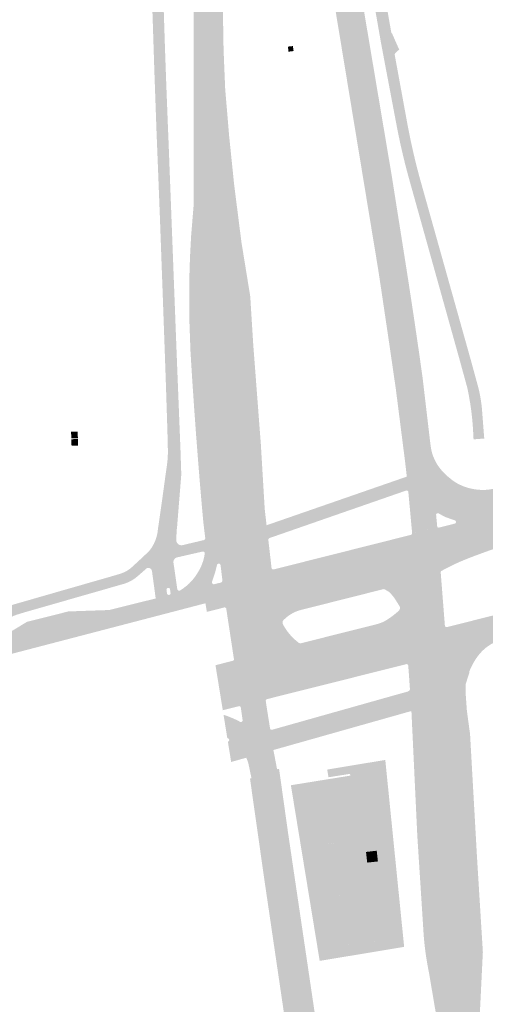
# Model space of a CAD drawing. Header units: inches. Extents: x 83218 to 84837, y 445814 to 447252.
# Tile 3 of 12: x 83556 to 83687, y 446209 to 446488. Entities that reach past the tile are written whole.
import ezdxf

# ---------------------------------------------------------------- set-up
doc = ezdxf.new("R2010")
doc.units = ezdxf.units.IN
doc.header["$MEASUREMENT"] = 0

msp = doc.modelspace()

# ---------------------------------------------------------------- hatches: boundary and pattern name
for points in [[(83632.73, 446611.9), (83634.38, 446601.83), (83642.32, 446554.07), (83655.28, 446477.04), (83647.29, 446476.48), (83643.46, 446499.71), (83635.91, 446544.68), (83631.87, 446568.29), (83624.73, 446610.74), (83632.73, 446611.9), (83632.73, 446611.9)], [(83645, 446574.19), (83660.74, 446484.41), (83660.78, 446484.39), (83660.81, 446484.37), (83660.84, 446484.34), (83660.87, 446484.32), (83660.9, 446484.3), (83660.93, 446484.28), (83662.98, 446479.62), (83662.89, 446479.57), (83662.8, 446479.52), (83662.71, 446479.47), (83662.63, 446479.41), (83662.54, 446479.35), (83662.46, 446479.29), (83662.39, 446479.23), (83662.31, 446479.16), (83662.23, 446479.09), (83662.16, 446479.02), (83662.09, 446478.95), (83662.02, 446478.88), (83661.96, 446478.8), (83661.89, 446478.72), (83661.83, 446478.64), (83661.77, 446478.56), (83661.71, 446478.47), (83661.66, 446478.39), (83661.73, 446478.01), (83661.82, 446477.5), (83658.62, 446477.27), (83657.83, 446481.49), (83641.76, 446573.16), (83634.69, 446612.18), (83637.92, 446612.64), (83645, 446574.19), (83645, 446574.19)], [(83613.25, 446609.16), (83613.04, 446492.79), (83613.26, 446479.81), (83613.49, 446474.1), (83604.81, 446473.49), (83604.81, 446474.87), (83604.88, 446515.51), (83605.14, 446556.66), (83605.25, 446599.96), (83605.3, 446607.95), (83613.25, 446609.16), (83613.25, 446609.16)], [(83600.28, 446607.23), (83598.49, 446583.79), (83598.33, 446581.04), (83598.17, 446578.29), (83598.01, 446575.54), (83597.84, 446572.79), (83597.66, 446570.04), (83597.48, 446567.29), (83597.25, 446564.26), (83597.06, 446561.24), (83596.9, 446558.21), (83596.78, 446555.18), (83596.69, 446552.15), (83596.63, 446549.11), (83596.44, 446545.6), (83596.28, 446542.08), (83596.13, 446538.55), (83596.01, 446535.03), (83595.9, 446531.51), (83595.81, 446527.99), (83595.76, 446524.41), (83595.73, 446520.83), (83595.74, 446517.25), (83595.76, 446513.67), (83595.82, 446510.09), (83595.9, 446506.51), (83596.13, 446497.84), (83596.39, 446489.18), (83596.67, 446480.51), (83596.76, 446477.99), (83596.85, 446475.46), (83596.94, 446472.94), (83593.71, 446472.71), (83593.16, 446489.69), (83592.9, 446497.61), (83592.73, 446503.13), (83592.6, 446509.14), (83592.5, 446514.13), (83592.5, 446517.58), (83592.49, 446519.25), (83592.49, 446520.92), (83592.49, 446522.59), (83592.5, 446524.25), (83592.5, 446525.92), (83592.51, 446527.59), (83592.53, 446528.59), (83592.55, 446529.58), (83592.57, 446530.58), (83592.59, 446531.58), (83592.62, 446532.58), (83592.64, 446533.57), (83592.83, 446538.55), (83593.16, 446547.01), (83593.47, 446555.01), (83593.64, 446559), (83593.65, 446559.24), (83593.64, 446559.48), (83593.61, 446559.71), (83593.56, 446559.94), (83593.5, 446560.17), (83593.41, 446560.39), (83593.31, 446560.61), (83593.19, 446560.81), (83593.06, 446561.01), (83592.91, 446561.19), (83592.75, 446561.37), (83592.57, 446561.53), (83592.38, 446561.68), (83592.17, 446561.8), (83591.95, 446561.91), (83591.73, 446561.99), (83591.5, 446562.06), (83591.26, 446562.1), (83591.02, 446562.12), (83590.78, 446562.11), (83586.67, 446561.68), (83578.85, 446572.73), (83578.13, 446573.76), (83577.55, 446574.58), (83579.78, 446576.16), (83586.41, 446566.71), (83586.87, 446566.48), (83587.33, 446566.28), (83587.81, 446566.12), (83588.3, 446566), (83588.8, 446565.91), (83589.3, 446565.85), (83591.79, 446565.7), (83591.96, 446565.67), (83592.14, 446565.66), (83592.31, 446565.66), (83592.49, 446565.68), (83592.66, 446565.71), (83592.83, 446565.76), (83592.99, 446565.82), (83593.15, 446565.89), (83593.31, 446565.98), (83593.45, 446566.08), (83593.59, 446566.19), (83593.71, 446566.31), (83593.83, 446566.45), (83593.93, 446566.59), (83594.03, 446566.74), (83594.1, 446566.9), (83594.17, 446567.06), (83594.22, 446567.23), (83595.54, 446589.34), (83595.57, 446589.93), (83596.79, 446606.73), (83600.28, 446607.23), (83600.28, 446607.23)], [(83632.88, 446480.69), (83633.07, 446479.28), (83631.64, 446479.1), (83631.47, 446480.54), (83632.88, 446480.69), (83632.88, 446480.69)], [(83660.85, 446443.94), (83664.57, 446420.41), (83665.45, 446414.8), (83666.31, 446409.18), (83667.16, 446403.56), (83667.99, 446397.94), (83668.8, 446392.31), (83669.59, 446386.68), (83669.81, 446384.81), (83671.47, 446370.68), (83671.8, 446367.88), (83671.84, 446367.64), (83671.88, 446367.41), (83671.91, 446367.17), (83671.95, 446366.93), (83671.99, 446366.7), (83672.03, 446366.46), (83664.62, 446363.04), (83662, 446383.62), (83659.9, 446398.07), (83657.76, 446412.5), (83656.96, 446417.76), (83647.29, 446476.48), (83655.28, 446477.04), (83660.85, 446443.94), (83660.85, 446443.94)], [(83668.74, 446443.43), (83683.13, 446392.11), (83684.74, 446386.22), (83685.42, 446383.71), (83685.6, 446382.92), (83685.76, 446382.14), (83685.91, 446381.35), (83686.09, 446380.25), (83686.25, 446379.13), (83686.37, 446378.02), (83686.49, 446376.39), (83686.99, 446369.94), (83687.01, 446369.75), (83687.02, 446369.57), (83684.02, 446369.33), (83683.96, 446369.79), (83683.85, 446372.15), (83683.67, 446374.52), (83683.42, 446376.87), (83683.1, 446379.22), (83682.7, 446381.56), (83682.24, 446383.88), (83680.79, 446389.17), (83679.99, 446392.09), (83665.97, 446442.3), (83665.27, 446444.86), (83664.6, 446447.42), (83663.98, 446450), (83663.38, 446452.58), (83662.83, 446455.17), (83662.31, 446457.77), (83658.62, 446477.27), (83661.82, 446477.5), (83665.4, 446457.95), (83665.88, 446455.52), (83666.39, 446453.09), (83666.93, 446450.66), (83667.5, 446448.24), (83668.11, 446445.83), (83668.74, 446443.43), (83668.74, 446443.43)], [(83623.81, 446367.92), (83624.91, 446349.55), (83625.38, 446345.44), (83625.43, 446345.01), (83608.08, 446341.35), (83608, 446342), (83607.51, 446346.07), (83607.51, 446346.14), (83607.18, 446349.8), (83606.86, 446353.47), (83606.55, 446357.14), (83606.25, 446360.81), (83605.96, 446364.47), (83605.68, 446368.14), (83605.63, 446368.81), (83605.57, 446369.49), (83605.52, 446370.16), (83604.94, 446378.17), (83604.4, 446386.18), (83603.9, 446394.2), (83603.54, 446404.25), (83603.61, 446416.09), (83603.76, 446420.89), (83604.08, 446426.92), (83604.81, 446435.82), (83604.81, 446473.49), (83613.49, 446474.1), (83613.72, 446468.55), (83614.84, 446455.23), (83616.27, 446441.33), (83618.32, 446425.15), (83620.81, 446409.83), (83621.63, 446396.57), (83623.81, 446367.92), (83623.81, 446367.92)], [(83601.02, 446367.6), (83601.07, 446366.39), (83601.3, 446359.36), (83600.11, 446344.57), (83600.07, 446344.42), (83594.87, 446345.16), (83596.09, 446353.72), (83596.75, 446358.55), (83597.24, 446361.99), (83597.32, 446362.65), (83597.39, 446363.31), (83597.44, 446363.97), (83597.48, 446364.63), (83597.5, 446365.3), (83597.5, 446365.96), (83597.48, 446368.09), (83597.28, 446374.59), (83596.97, 446384.24), (83596.61, 446394.53), (83596.06, 446409.94), (83595.77, 446417.82), (83595.28, 446431.38), (83594.64, 446447.8), (83594.28, 446456.74), (83593.94, 446466.26), (83593.71, 446472.71), (83596.94, 446472.94), (83597.05, 446469.87), (83597.17, 446466.8), (83597.29, 446463.73), (83597.41, 446460.66), (83597.53, 446457.59), (83597.66, 446454.52), (83599.96, 446394.29), (83601.02, 446367.6), (83601.02, 446367.6)], [(83572.04, 446369.67), (83570.17, 446369.61), (83570.12, 446371.48), (83571.98, 446371.54), (83572.04, 446369.67), (83572.04, 446369.67)], [(83572.05, 446369.43), (83572.11, 446367.56), (83570.24, 446367.5), (83570.18, 446369.37), (83572.05, 446369.43), (83572.05, 446369.43)], [(83674.7, 446331.66), (83675.89, 446316.5), (83675.99, 446316.33), (83676.17, 446316.2), (83676.39, 446316.15), (83690.48, 446319.71), (83695.03, 446320.89), (83699.59, 446322.03), (83700.82, 446314.8), (83699.96, 446314.62), (83695.47, 446313.45), (83690.66, 446312.17), (83689.78, 446311.78), (83688.93, 446311.32), (83688.12, 446310.8), (83687.35, 446310.22), (83686.51, 446309.46), (83685.73, 446308.63), (83685.04, 446307.73), (83684.56, 446307.03), (83684.11, 446306.31), (83683.7, 446305.56), (83683.4, 446304.97), (83683.12, 446304.37), (83682.85, 446303.74), (83682.83, 446303.57), (83682.84, 446303.35), (83665.68, 446303.15), (83665.5, 446305.37), (83665.4, 446305.55), (83665.23, 446305.67), (83665.03, 446305.7), (83645.26, 446300.73), (83645.84, 446314.29), (83656.57, 446316.99), (83657.05, 446317.12), (83657.51, 446317.27), (83657.97, 446317.45), (83658.39, 446317.63), (83658.8, 446317.84), (83659.2, 446318.07), (83659.93, 446318.52), (83660.65, 446319.01), (83661.34, 446319.53), (83661.87, 446319.96), (83662.39, 446320.41), (83662.92, 446320.9), (83663.05, 446321.08), (83663.15, 446321.31), (83663.19, 446321.57), (83663.16, 446321.84), (83663.08, 446322.05), (83661.78, 446324.13), (83661.18, 446324.94), (83660.52, 446325.71), (83660.43, 446325.81), (83660.29, 446325.97), (83660.08, 446326.13), (83659.9, 446326.23), (83659.04, 446326.76), (83658.98, 446326.8), (83658.85, 446326.87), (83658.64, 446326.92), (83658.43, 446326.91), (83658.29, 446326.87), (83646.25, 446323.83), (83646.83, 446337.39), (83666.22, 446342.28), (83666.34, 446342.31), (83666.5, 446342.44), (83666.61, 446342.65), (83666.62, 446342.87), (83674.19, 446344.34), (83674.2, 446344.34), (83678.75, 446345.5), (83678.89, 446345.6), (83679.01, 446345.79), (83679.02, 446346.01), (83678.94, 446346.22), (83678.79, 446346.36), (83678.38, 446346.51), (83678.01, 446346.63), (83677.64, 446346.76), (83677.08, 446346.96), (83676.53, 446347.16), (83675.97, 446347.36), (83679.94, 446356.57), (83681.18, 446356.02), (83682.47, 446355.59), (83683.8, 446355.28), (83685.14, 446355.09), (83686.15, 446355.02), (83687.17, 446355.02), (83688.18, 446355.09), (83690.71, 446355.52), (83693.65, 446356.14), (83698.26, 446357.09), (83740.19, 446365.67), (83743.59, 446349.79), (83698.84, 446340.63), (83694.28, 446339.63), (83689.79, 446338.32), (83689.78, 446338.33), (83688.64, 446337.92), (83687.59, 446337.55), (83686.54, 446337.16), (83685.39, 446336.74), (83684.24, 446336.31), (83683.1, 446335.87), (83681.59, 446335.28), (83680.1, 446334.65), (83678.63, 446333.98), (83677.39, 446333.38), (83676.16, 446332.76), (83674.95, 446332.1), (83674.92, 446332.09), (83674.89, 446332.07), (83674.78, 446332), (83674.69, 446331.79), (83674.7, 446331.66)], [(83672.12, 446366.02), (83672.32, 446365.29), (83672.56, 446364.58), (83672.85, 446363.88), (83673.16, 446363.21), (83673.51, 446362.57), (83673.9, 446361.94), (83665.11, 446358.78), (83665.09, 446358.98), (83664.62, 446363.04), (83672.03, 446366.46), (83672.12, 446366.02), (83672.12, 446366.02)], [(83679.94, 446356.57), (83675.97, 446347.36), (83675.66, 446347.51), (83675.36, 446347.68), (83675.05, 446347.84), (83674.75, 446348.01), (83674.44, 446348.18), (83674.14, 446348.36), (83674.1, 446348.38), (83674.05, 446348.39), (83674.01, 446348.41), (83673.97, 446348.42), (83673.92, 446348.42), (83673.88, 446348.42), (83673.83, 446348.42), (83673.79, 446348.41), (83673.74, 446348.4), (83673.7, 446348.38), (83673.66, 446348.37), (83673.62, 446348.34), (83673.59, 446348.32), (83673.55, 446348.29), (83673.52, 446348.26), (83673.49, 446348.23), (83673.47, 446348.19), (83673.45, 446348.15), (83673.43, 446348.11), (83673.41, 446348.07), (83673.4, 446348.03), (83673.4, 446347.98), (83673.39, 446347.94), (83673.39, 446347.9), (83673.4, 446347.85), (83673.4, 446347.81), (83673.42, 446347.77), (83673.7, 446344.79), (83673.71, 446344.75), (83673.72, 446344.71), (83673.73, 446344.67), (83673.75, 446344.63), (83673.77, 446344.59), (83673.79, 446344.55), (83673.82, 446344.52), (83673.85, 446344.49), (83673.89, 446344.46), (83673.92, 446344.43), (83673.96, 446344.41), (83673.99, 446344.39), (83674.03, 446344.38), (83674.07, 446344.37), (83674.11, 446344.36), (83674.15, 446344.35), (83674.19, 446344.35), (83674.23, 446344.35), (83674.27, 446344.36), (83666.61, 446342.87), (83665.54, 446354.47), (83665.11, 446358.78), (83673.9, 446361.94), (83674.4, 446361.25), (83674.93, 446360.59), (83675.5, 446359.96), (83676.1, 446359.37), (83676.72, 446358.81), (83677.38, 446358.28), (83677.69, 446358.02), (83678.01, 446357.76), (83678.33, 446357.52), (83678.85, 446357.18), (83679.39, 446356.86), (83679.94, 446356.57), (83679.94, 446356.57)], [(83665.54, 446354.47), (83665.52, 446354.51), (83665.5, 446354.56), (83665.48, 446354.6), (83665.46, 446354.64), (83665.43, 446354.67), (83665.4, 446354.71), (83665.37, 446354.74), (83665.33, 446354.77), (83665.29, 446354.79), (83665.25, 446354.81), (83665.21, 446354.83), (83665.16, 446354.84), (83665.12, 446354.85), (83665.07, 446354.86), (83665.03, 446354.86), (83664.98, 446354.86), (83626.35, 446341.42), (83626.3, 446341.4), (83626.26, 446341.39), (83626.21, 446341.37), (83626.17, 446341.34), (83626.14, 446341.31), (83626.1, 446341.28), (83626.07, 446341.25), (83626.04, 446341.21), (83626.01, 446341.18), (83625.99, 446341.14), (83625.97, 446341.09), (83625.96, 446341.05), (83625.95, 446341.01), (83625.94, 446340.96), (83625.93, 446340.91), (83625.93, 446340.87), (83625.43, 446345.01), (83665.11, 446358.78), (83665.54, 446354.47), (83665.54, 446354.47)], [(83600.27, 446335.95), (83600.15, 446335.93), (83600.04, 446335.9), (83599.92, 446335.86), (83599.81, 446335.81), (83599.71, 446335.75), (83599.61, 446335.68), (83599.52, 446335.6), (83599.43, 446335.51), (83599.35, 446335.42), (83599.29, 446335.32), (83599.23, 446335.22), (83599.17, 446335.11), (83599.13, 446334.99), (83599.1, 446334.87), (83599.08, 446334.76), (83599.07, 446334.63), (83599.08, 446334.51), (83599.09, 446334.39), (83600.17, 446326.93), (83600.18, 446326.88), (83600.2, 446326.84), (83600.21, 446326.79), (83600.24, 446326.75), (83600.26, 446326.71), (83600.29, 446326.68), (83600.32, 446326.64), (83600.36, 446326.61), (83600.4, 446326.58), (83600.44, 446326.56), (83600.48, 446326.54), (83600.52, 446326.52), (83600.56, 446326.51), (83600.61, 446326.5), (83600.66, 446326.49), (83600.7, 446326.49), (83600.75, 446326.49), (83600.8, 446326.49), (83600.84, 446326.5), (83600.89, 446326.52), (83600.93, 446326.53), (83600.97, 446326.55), (83600.4, 446326.22), (83599.57, 446325.84), (83598, 446325.33), (83598.04, 446325.35), (83598.07, 446325.37), (83598.1, 446325.39), (83598.13, 446325.42), (83598.16, 446325.44), (83598.18, 446325.48), (83598.21, 446325.51), (83598.22, 446325.54), (83598.24, 446325.58), (83598.25, 446325.62), (83598.26, 446325.66), (83598.27, 446325.7), (83598.27, 446325.74), (83598.26, 446325.78), (83598.26, 446325.82), (83598.25, 446325.85), (83598.12, 446326.85), (83598.11, 446326.89), (83598.1, 446326.93), (83598.08, 446326.97), (83598.06, 446327.01), (83598.04, 446327.05), (83598.02, 446327.08), (83597.99, 446327.11), (83597.96, 446327.14), (83597.92, 446327.17), (83597.89, 446327.2), (83597.85, 446327.22), (83597.81, 446327.23), (83597.77, 446327.25), (83597.73, 446327.26), (83597.68, 446327.27), (83597.64, 446327.27), (83597.6, 446327.27), (83597.55, 446327.27), (83597.51, 446327.26), (83597.47, 446327.25), (83597.43, 446327.23), (83597.39, 446327.22), (83597.35, 446327.19), (83597.32, 446327.17), (83597.28, 446327.14), (83597.25, 446327.11), (83597.22, 446327.08), (83597.2, 446327.05), (83597.17, 446327.01), (83597.15, 446326.97), (83597.14, 446326.93), (83597.13, 446326.89), (83597.12, 446326.85), (83597.11, 446326.8), (83597.11, 446326.76), (83597.11, 446326.72), (83597.25, 446325.72), (83597.26, 446325.68), (83597.27, 446325.64), (83597.28, 446325.59), (83597.3, 446325.55), (83597.33, 446325.51), (83597.35, 446325.48), (83597.38, 446325.44), (83597.42, 446325.41), (83597.45, 446325.38), (83597.49, 446325.36), (83597.53, 446325.34), (83597.57, 446325.32), (83597.61, 446325.3), (83597.66, 446325.29), (83597.7, 446325.29), (83597.75, 446325.28), (83597.79, 446325.29), (83597.84, 446325.29), (83594.06, 446324.28), (83593.01, 446332.02), (83592.99, 446332.12), (83592.96, 446332.21), (83592.92, 446332.31), (83592.87, 446332.4), (83592.82, 446332.48), (83592.76, 446332.56), (83592.69, 446332.64), (83592.61, 446332.71), (83592.53, 446332.76), (83592.44, 446332.82), (83592.35, 446332.86), (83592.26, 446332.9), (83592.16, 446332.92), (83592.06, 446332.94), (83591.96, 446332.95), (83591.85, 446332.95), (83591.75, 446332.92), (83591.65, 446332.89), (83591.56, 446332.85), (83591.46, 446332.8), (83591.38, 446332.74), (83591.29, 446332.67), (83590.82, 446332.22), (83588.82, 446330.47), (83588.26, 446334.02), (83588.5, 446334.23), (83589.34, 446335.01), (83589.63, 446335.28), (83590.24, 446335.85), (83592.09, 446337.59), (83592.24, 446337.76), (83592.38, 446337.94), (83592.52, 446338.13), (83592.66, 446338.31), (83592.79, 446338.5), (83592.92, 446338.69), (83593.04, 446338.89), (83593.16, 446339.08), (83593.28, 446339.28), (83593.39, 446339.48), (83593.5, 446339.69), (83593.6, 446339.89), (83593.7, 446340.1), (83593.79, 446340.31), (83593.88, 446340.53), (83593.97, 446340.74), (83594.05, 446340.95), (83594.13, 446341.17), (83594.2, 446341.39), (83594.27, 446341.61), (83594.33, 446341.83), (83594.39, 446342.06), (83594.44, 446342.28), (83594.49, 446342.51), (83594.53, 446342.73), (83594.57, 446342.96), (83594.61, 446343.19), (83594.64, 446343.42), (83594.66, 446343.64), (83594.68, 446343.87), (83594.87, 446345.16), (83600.07, 446344.42), (83599.85, 446340.97), (83599.85, 446340.88), (83599.85, 446340.79), (83599.86, 446340.7), (83599.87, 446340.61), (83599.89, 446340.52), (83599.91, 446340.43), (83599.94, 446340.35), (83599.97, 446340.26), (83600.01, 446340.18), (83600.06, 446340.1), (83600.1, 446340.02), (83600.16, 446339.95), (83600.21, 446339.88), (83600.27, 446339.81), (83600.34, 446339.75), (83600.41, 446339.69), (83600.48, 446339.63), (83600.56, 446339.58), (83600.64, 446339.54), (83600.72, 446339.49), (83600.8, 446339.46), (83600.89, 446339.43), (83600.97, 446339.4), (83601.06, 446339.38), (83601.15, 446339.37), (83601.24, 446339.36), (83601.33, 446339.35), (83601.43, 446339.35), (83601.52, 446339.36), (83601.61, 446339.37), (83607.72, 446340.82), (83607.77, 446340.85), (83607.83, 446340.89), (83607.88, 446340.94), (83607.92, 446340.99), (83607.96, 446341.04), (83608, 446341.1), (83608.02, 446341.16), (83608.05, 446341.22), (83608.07, 446341.28), (83608.08, 446341.35), (83608.15, 446340.62), (83608.19, 446339.9), (83608.18, 446339.17), (83608.14, 446338.46), (83608.07, 446337.76), (83607.95, 446337.06), (83607.95, 446337.1), (83607.94, 446337.15), (83607.93, 446337.2), (83607.92, 446337.24), (83607.9, 446337.29), (83607.87, 446337.33), (83607.85, 446337.37), (83607.82, 446337.41), (83607.78, 446337.44), (83607.74, 446337.47), (83607.71, 446337.5), (83607.66, 446337.52), (83607.62, 446337.54), (83607.57, 446337.56), (83607.53, 446337.57), (83607.48, 446337.58), (83607.43, 446337.58), (83607.38, 446337.58), (83607.34, 446337.57), (83607.29, 446337.56), (83600.27, 446335.95), (83600.27, 446335.95)], [(83625.93, 446340.87), (83626.84, 446332.89), (83626.85, 446332.84), (83626.86, 446332.8), (83626.88, 446332.77), (83626.9, 446332.73), (83626.92, 446332.7), (83626.95, 446332.66), (83626.97, 446332.63), (83627.01, 446332.6), (83627.04, 446332.58), (83627.07, 446332.56), (83627.11, 446332.54), (83627.15, 446332.52), (83627.19, 446332.51), (83627.23, 446332.5), (83627.27, 446332.49), (83627.31, 446332.49), (83627.35, 446332.49), (83627.39, 446332.5), (83627.43, 446332.5), (83612.55, 446328.79), (83612.6, 446328.82), (83612.66, 446328.86), (83612.71, 446328.9), (83612.75, 446328.94), (83612.79, 446328.99), (83612.83, 446329.05), (83612.86, 446329.1), (83612.88, 446329.16), (83612.91, 446329.23), (83612.92, 446329.29), (83612.93, 446329.36), (83612.93, 446329.42), (83612.93, 446329.49), (83612.41, 446333.69), (83612.41, 446333.73), (83612.4, 446333.77), (83612.39, 446333.82), (83612.37, 446333.86), (83612.35, 446333.9), (83612.32, 446333.93), (83612.3, 446333.97), (83612.27, 446334), (83612.23, 446334.03), (83612.2, 446334.06), (83612.16, 446334.08), (83612.12, 446334.1), (83612.08, 446334.12), (83612.04, 446334.13), (83612, 446334.14), (83611.95, 446334.15), (83611.91, 446334.15), (83611.86, 446334.15), (83611.82, 446334.14), (83611.78, 446334.13), (83611.73, 446334.12), (83611.69, 446334.1), (83611.65, 446334.08), (83611.61, 446334.06), (83611.58, 446334.04), (83611.55, 446334.01), (83611.52, 446333.97), (83611.49, 446333.94), (83611.46, 446333.9), (83611.44, 446333.86), (83611.42, 446333.82), (83611.41, 446333.78), (83611.4, 446333.74), (83611.39, 446333.69), (83610.89, 446331.71), (83610.39, 446330.18), (83606.19, 446331.98), (83606.53, 446332.6), (83606.84, 446333.23), (83607.12, 446333.88), (83607.49, 446334.91), (83607.76, 446335.97), (83607.95, 446337.06), (83608.07, 446337.76), (83608.14, 446338.46), (83608.18, 446339.17), (83608.19, 446339.9), (83608.15, 446340.62), (83608.08, 446341.35), (83625.43, 446345.01), (83625.93, 446340.87), (83625.93, 446340.87)], [(83646.83, 446337.39), (83646.25, 446323.83), (83635.11, 446321.02), (83634.27, 446320.77), (83633.45, 446320.44), (83632.67, 446320.04), (83631.79, 446319.5), (83630.98, 446318.87), (83630.19, 446318.13), (83630.08, 446317.96), (83630, 446317.79), (83629.94, 446317.56), (83629.95, 446317.28), (83630.02, 446317.03), (83630.71, 446315.85), (83631.44, 446314.8), (83632.25, 446313.82), (83632.96, 446313.08), (83633.71, 446312.39), (83634.52, 446311.73), (83634.73, 446311.64), (83634.98, 446311.59), (83635.2, 446311.61), (83645.84, 446314.29), (83645.26, 446300.73), (83625.59, 446295.79), (83625.55, 446295.78), (83625.55, 446295.78), (83625.51, 446295.77), (83625.37, 446295.69), (83625.24, 446295.53), (83625.19, 446295.31), (83625.22, 446295.18), (83625.56, 446292.84), (83618.38, 446291.69), (83618.14, 446293.44), (83618.05, 446293.61), (83617.87, 446293.75), (83617.66, 446293.8), (83613.04, 446292.65), (83610.97, 446305.39), (83615.8, 446306.61), (83615.84, 446306.62), (83615.85, 446306.62), (83615.89, 446306.63), (83616.03, 446306.7), (83616.16, 446306.87), (83616.21, 446307.08), (83616.18, 446307.21), (83614.02, 446321.41), (83613.94, 446321.57), (83613.77, 446321.71), (83613.55, 446321.76), (83608.53, 446320.48), (83608.13, 446322.92), (83588.92, 446317.9), (83587.7, 446322.7), (83589.89, 446323.25), (83594.06, 446324.28), (83597.82, 446325.29), (83597.88, 446325.29), (83599.57, 446325.84), (83600.4, 446326.22), (83600.91, 446326.52), (83600.92, 446326.52), (83601.87, 446327.15), (83602.72, 446327.81), (83603.53, 446328.52), (83604.53, 446329.59), (83605.42, 446330.74), (83606.19, 446331.98), (83610.39, 446330.18), (83610.02, 446329.06), (83609.97, 446328.93), (83609.99, 446328.7), (83610.11, 446328.49), (83610.3, 446328.35), (83610.52, 446328.31), (83612.55, 446328.79), (83627.34, 446332.48), (83627.34, 446332.48), (83646.83, 446337.39)], [(83588.26, 446334.02), (83588.82, 446330.47), (83588.2, 446329.98), (83587.54, 446329.54), (83586.85, 446329.15), (83586.13, 446328.81), (83585.39, 446328.53), (83584.63, 446328.3), (83583.85, 446331.23), (83584.51, 446331.44), (83585.15, 446331.71), (83585.77, 446332.03), (83586.32, 446332.37), (83586.85, 446332.75), (83587.35, 446333.17), (83588.26, 446334.02), (83588.26, 446334.02)], [(83386.51, 446275.69), (83385, 446278.4), (83386.11, 446278.96), (83388.15, 446279.95), (83390.2, 446280.91), (83392.27, 446281.83), (83394.36, 446282.71), (83396.46, 446283.55), (83398.09, 446284.16), (83399.74, 446284.73), (83401.39, 446285.27), (83403.06, 446285.78), (83404.73, 446286.26), (83406.42, 446286.7), (83407.88, 446287.04), (83409.35, 446287.36), (83410.82, 446287.66), (83412.3, 446287.95), (83413.78, 446288.21), (83415.27, 446288.45), (83416.6, 446288.67), (83417.94, 446288.88), (83419.28, 446289.07), (83420.62, 446289.26), (83421.96, 446289.43), (83423.3, 446289.59), (83439.79, 446290.91), (83441.63, 446291), (83443.46, 446291.16), (83445.29, 446291.39), (83447.1, 446291.68), (83448.91, 446292.05), (83450.69, 446292.48), (83536.07, 446314.26), (83536.72, 446314.46), (83537.35, 446314.68), (83537.98, 446314.93), (83538.59, 446315.2), (83539.2, 446315.49), (83539.79, 446315.8), (83551.42, 446321.55), (83552.35, 446322.01), (83553.28, 446322.37), (83554.23, 446322.68), (83569.89, 446327.19), (83571.01, 446327.51), (83583, 446330.96), (83583.85, 446331.23), (83584.63, 446328.3), (83568.54, 446323.68), (83556.93, 446320.35), (83555.32, 446319.86), (83554.82, 446319.7), (83554.33, 446319.53), (83553.85, 446319.34), (83553.37, 446319.14), (83552.89, 446318.93), (83552.42, 446318.71), (83540.77, 446312.88), (83539.83, 446312.4), (83538.86, 446311.96), (83537.87, 446311.56), (83536.87, 446311.21), (83535.85, 446310.91), (83534.82, 446310.66), (83490.59, 446299.59), (83486.55, 446298.56), (83470.78, 446294.46), (83451.4, 446289.5), (83449.52, 446289.05), (83447.63, 446288.67), (83445.73, 446288.35), (83443.82, 446288.11), (83441.9, 446287.93), (83439.98, 446287.82), (83423.49, 446286.43), (83422.6, 446286.39), (83421.71, 446286.32), (83420.82, 446286.24), (83419.93, 446286.14), (83419.05, 446286.02), (83418.16, 446285.89), (83416.62, 446285.63), (83415.08, 446285.35), (83413.54, 446285.05), (83412.01, 446284.73), (83410.48, 446284.39), (83408.96, 446284.03), (83407.36, 446283.65), (83405.76, 446283.25), (83404.17, 446282.8), (83402.59, 446282.33), (83401.02, 446281.83), (83399.46, 446281.29), (83398.32, 446280.86), (83397.19, 446280.41), (83396.06, 446279.96), (83394.94, 446279.5), (83393.82, 446279.03), (83392.7, 446278.55), (83392.58, 446278.5), (83392.46, 446278.45), (83392.34, 446278.39), (83390, 446277.35), (83387.68, 446276.26), (83386.51, 446275.69), (83386.51, 446275.69)], [(83588.92, 446317.9), (83391.68, 446266.41), (83391.68, 446266.41), (83394.99, 446267.94), (83395.64, 446268.23), (83396.3, 446268.53), (83397.47, 446269.04), (83398.65, 446269.56), (83399.83, 446270.07), (83401.45, 446270.76), (83403.08, 446271.45), (83404.71, 446272.12), (83406.34, 446272.79), (83407.97, 446273.44), (83409.61, 446274.09), (83411.25, 446274.73), (83412.9, 446275.37), (83414.54, 446275.99), (83422.34, 446278.85), (83430.91, 446281.79), (83435.2, 446283.19), (83443.88, 446285.84), (83456.43, 446289.24), (83478.77, 446294.95), (83489.95, 446297.81), (83550.31, 446313.24), (83557.64, 446317.66), (83569.35, 446320.61), (83580.9, 446321.01), (83587.7, 446322.7), (83588.92, 446317.9), (83588.92, 446317.9)], [(83681.79, 446296.94), (83682.11, 446292.48), (83682.59, 446288.94), (83682.83, 446287.18), (83666.7, 446286.41), (83666.61, 446288.26), (83666.42, 446292.28), (83666.2, 446295.2), (83666.19, 446295.42), (83666, 446298.48), (83665.68, 446303.15), (83682.85, 446303.35), (83681.78, 446300.1), (83681.79, 446296.94), (83681.79, 446296.94)], [(83666.04, 446292.31), (83627.36, 446281.37), (83626.89, 446284.3), (83626.88, 446284.39), (83626.43, 446287.43), (83626.44, 446287.4), (83626.45, 446287.36), (83626.47, 446287.32), (83626.49, 446287.29), (83626.51, 446287.26), (83626.54, 446287.23), (83626.57, 446287.2), (83626.6, 446287.18), (83626.63, 446287.16), (83626.66, 446287.14), (83626.7, 446287.12), (83626.73, 446287.11), (83626.77, 446287.1), (83626.81, 446287.09), (83626.85, 446287.09), (83626.89, 446287.09), (83626.92, 446287.09), (83626.96, 446287.1), (83627, 446287.11), (83627.04, 446287.12), (83661.45, 446296.83), (83665.29, 446297.9), (83665.38, 446297.93), (83665.47, 446297.97), (83665.56, 446298.02), (83665.65, 446298.07), (83665.72, 446298.13), (83665.78, 446298.19), (83665.85, 446298.26), (83665.9, 446298.33), (83665.95, 446298.4), (83666, 446298.48), (83666.19, 446295.42), (83666.2, 446295.2), (83666.42, 446292.28), (83666.04, 446292.31), (83666.04, 446292.31)], [(83614.31, 446284.8), (83614.05, 446286.42), (83616.23, 446290.2), (83616.52, 446290.07), (83616.81, 446289.94), (83617.1, 446289.8), (83617.4, 446289.65), (83617.69, 446289.49), (83617.98, 446289.32), (83618.02, 446289.31), (83618.07, 446289.3), (83618.11, 446289.29), (83618.16, 446289.29), (83618.2, 446289.3), (83618.25, 446289.3), (83618.29, 446289.31), (83618.34, 446289.33), (83618.38, 446289.35), (83618.42, 446289.37), (83618.46, 446289.39), (83618.49, 446289.42), (83618.52, 446289.45), (83618.55, 446289.48), (83618.57, 446289.52), (83618.6, 446289.55), (83618.61, 446289.59), (83618.63, 446289.63), (83618.64, 446289.67), (83618.65, 446289.72), (83618.66, 446289.76), (83618.66, 446289.8), (83618.38, 446291.69), (83625.56, 446292.84), (83626.43, 446287.43), (83626.88, 446284.39), (83626.89, 446284.3), (83627.36, 446281.37), (83628.14, 446277.33), (83628.15, 446277.26), (83628.35, 446276.22), (83628.41, 446275.93), (83628.96, 446276.04), (83629.18, 446274.52), (83621.16, 446273.37), (83620.88, 446274.73), (83620.8, 446275.14), (83620.78, 446275.22), (83620.38, 446277.11), (83620.3, 446277.47), (83620.21, 446277.82), (83620.1, 446278.17), (83619.97, 446278.52), (83619.82, 446278.86), (83619.66, 446279.18), (83619.54, 446279.41), (83619.41, 446279.63), (83619.27, 446279.84), (83619.12, 446280.05), (83618.97, 446280.25), (83618.8, 446280.45), (83617.65, 446281.9), (83617.56, 446282), (83617.14, 446282.46), (83616.7, 446282.91), (83616.25, 446283.34), (83615.85, 446283.69), (83615.44, 446284.03), (83615.02, 446284.35), (83614.98, 446284.38), (83614.94, 446284.41), (83614.9, 446284.44), (83614.83, 446284.49), (83614.75, 446284.53), (83614.67, 446284.58), (83614.48, 446284.69), (83614.31, 446284.8), (83614.31, 446284.8)], [(83614.05, 446286.42), (83613.25, 446291.35), (83613.73, 446291.19), (83614.37, 446290.97), (83614.99, 446290.72), (83615.61, 446290.47), (83616.23, 446290.2), (83614.05, 446286.42), (83614.05, 446286.42)], [(83615.41, 446277.99), (83614.48, 446283.74), (83614.53, 446283.75), (83614.56, 446283.76), (83614.6, 446283.78), (83614.64, 446283.8), (83614.67, 446283.83), (83614.7, 446283.85), (83614.73, 446283.88), (83614.76, 446283.92), (83614.78, 446283.95), (83614.8, 446283.99), (83614.82, 446284.02), (83614.83, 446284.06), (83614.84, 446284.1), (83614.85, 446284.14), (83614.85, 446284.18), (83614.85, 446284.23), (83614.85, 446284.27), (83614.84, 446284.31), (83614.83, 446284.35), (83614.82, 446284.39), (83614.8, 446284.42), (83614.78, 446284.46), (83614.76, 446284.49), (83614.73, 446284.52), (83614.7, 446284.55), (83614.67, 446284.58), (83614.75, 446284.53), (83614.83, 446284.49), (83614.9, 446284.44), (83614.94, 446284.41), (83614.98, 446284.38), (83615.02, 446284.35), (83615.44, 446284.03), (83615.85, 446283.69), (83616.25, 446283.34), (83616.7, 446282.91), (83617.14, 446282.46), (83617.56, 446282), (83617.65, 446281.9), (83618.8, 446280.45), (83618.97, 446280.25), (83619.12, 446280.05), (83619.27, 446279.84), (83619.41, 446279.63), (83619.54, 446279.41), (83619.66, 446279.18), (83615.41, 446277.99), (83615.41, 446277.99)], [(83699.56, 445835.86), (83690.98, 445833.5), (83690.93, 445834.07), (83690.91, 445834.23), (83690.86, 445834.84), (83690.22, 445844.28), (83687.34, 445953.36), (83684.94, 446035.94), (83683.38, 446076.54), (83681.06, 446118.51), (83677.66, 446171.79), (83677.54, 446172.94), (83677.12, 446178.28), (83676.52, 446184.3), (83675.69, 446192.11), (83674.2, 446201.71), (83671.45, 446217.93), (83671.11, 446219.69), (83670.8, 446221.46), (83670.52, 446223.23), (83670.28, 446225.01), (83670.08, 446226.79), (83669.91, 446228.58), (83668.09, 446256.95), (83667.96, 446259.66), (83666.7, 446286.41), (83682.83, 446287.18), (83683, 446285.96), (83684.42, 446260.82), (83684.94, 446251.54), (83686.63, 446224.17), (83685, 446190.85), (83687.41, 446155.05), (83687.59, 446152.42), (83690.82, 446102.19), (83692.22, 446071.87), (83692.5, 446063), (83693.27, 446037.51), (83696.33, 445923.62), (83697.52, 445884.26), (83699.13, 445840.8), (83699.49, 445836.59), (83699.51, 445836.42), (83699.56, 445835.88), (83699.56, 445835.86), (83699.56, 445835.86)], [(83655.74, 446241.91), (83656.96, 446231.59), (83652.75, 446231.06), (83652.5, 446233.02), (83647.27, 446232.38), (83646.02, 446240.09), (83651.5, 446240.79), (83650.59, 446248), (83644.86, 446247.24), (83643.62, 446254.89), (83647.07, 446255.33), (83646.37, 446260.82), (83642.73, 446260.36), (83641.74, 446266.44), (83644.64, 446266.86), (83644.01, 446271.18), (83641.04, 446270.74), (83640.71, 446272.76), (83649.12, 446274.12), (83649.04, 446274.62), (83642.96, 446273.66), (83642.58, 446275.84), (83653.03, 446277.57), (83653.53, 446272.95), (83651.93, 446272.77), (83653.18, 446262.04), (83654.66, 446262.21), (83655.13, 446258.3), (83655.73, 446252.76), (83653.56, 446252.51), (83653.91, 446249.49), (83656.06, 446249.73), (83656.89, 446242.06), (83655.74, 446241.91)], [(83659.02, 446278.56), (83664.36, 446225.63), (83658.78, 446224.7), (83658.49, 446227.37), (83661.76, 446227.76), (83660.05, 446242.47), (83656.89, 446242.06), (83656.06, 446249.73), (83656.94, 446249.83), (83656.6, 446252.86), (83655.73, 446252.76), (83655.17, 446257.92), (83658.18, 446258.3), (83656.42, 446273.29), (83653.53, 446272.95), (83653.03, 446277.57), (83659.02, 446278.56)], [(83685.33, 445831.94), (83676.88, 445829.62), (83676.8, 445830.2), (83676.79, 445830.36), (83675.84, 445838.23), (83671.6, 445882.78), (83665.99, 445948.08), (83659.88, 446002.88), (83657.55, 446020.3), (83656.26, 446029.91), (83645.9, 446100.44), (83641.36, 446131.46), (83636.32, 446166.24), (83624.73, 446245.15), (83623.34, 446254.98), (83620.74, 446273.28), (83621.16, 446273.37), (83629.18, 446274.52), (83631.56, 446257.58), (83644.95, 446167.07), (83654.87, 446100.12), (83667.81, 446009.93), (83675.03, 445946.08), (83680.26, 445882.98), (83685.24, 445832.68), (83685.26, 445832.52), (83685.33, 445831.94), (83685.33, 445831.94)], [(83646.02, 446240.09), (83647.27, 446232.38), (83642.04, 446231.74), (83642.79, 446225.51), (83658.49, 446227.37), (83658.78, 446224.7), (83640.46, 446221.67), (83632.31, 446271.4), (83640.71, 446272.76), (83641.04, 446270.74), (83638.04, 446270.3), (83638.67, 446266), (83641.74, 446266.44), (83642.73, 446260.36), (83638.35, 446259.81), (83638.99, 446254.32), (83643.62, 446254.89), (83644.86, 446247.24), (83643.53, 446247.07), (83643.37, 446248.45), (83642.67, 446248.39), (83639.41, 446248.29), (83639.4, 446247.93), (83638.87, 446247.87), (83639.96, 446239.32), (83646.02, 446240.09)], [(83638.67, 446266), (83638.04, 446270.3), (83644.01, 446271.18), (83644.64, 446266.86), (83638.67, 446266), (83638.67, 446266)], [(83658.18, 446258.3), (83655.17, 446257.92), (83654.66, 446262.21), (83653.18, 446262.04), (83651.93, 446272.77), (83656.42, 446273.29), (83658.18, 446258.3), (83658.18, 446258.3)], [(83638.99, 446254.32), (83638.35, 446259.81), (83646.37, 446260.82), (83647.07, 446255.33), (83638.99, 446254.32), (83638.99, 446254.32)], [(83653.56, 446252.51), (83656.6, 446252.86), (83656.94, 446249.83), (83653.91, 446249.49), (83653.56, 446252.51), (83653.56, 446252.51)], [(83639.96, 446239.32), (83638.87, 446247.87), (83639.4, 446247.93), (83639.41, 446248.29), (83642.67, 446248.39), (83643.37, 446248.45), (83643.53, 446247.07), (83650.59, 446248), (83651.5, 446240.79), (83639.96, 446239.32), (83639.96, 446239.32)], [(83661.76, 446227.76), (83642.79, 446225.51), (83642.04, 446231.74), (83652.5, 446233.02), (83652.75, 446231.06), (83656.96, 446231.59), (83655.74, 446241.91), (83660.05, 446242.47), (83661.76, 446227.76), (83661.76, 446227.76)]]:
    msp.add_hatch(color=256).paths.add_polyline_path(points, flags=0)

doc.saveas('drawing.dxf')
